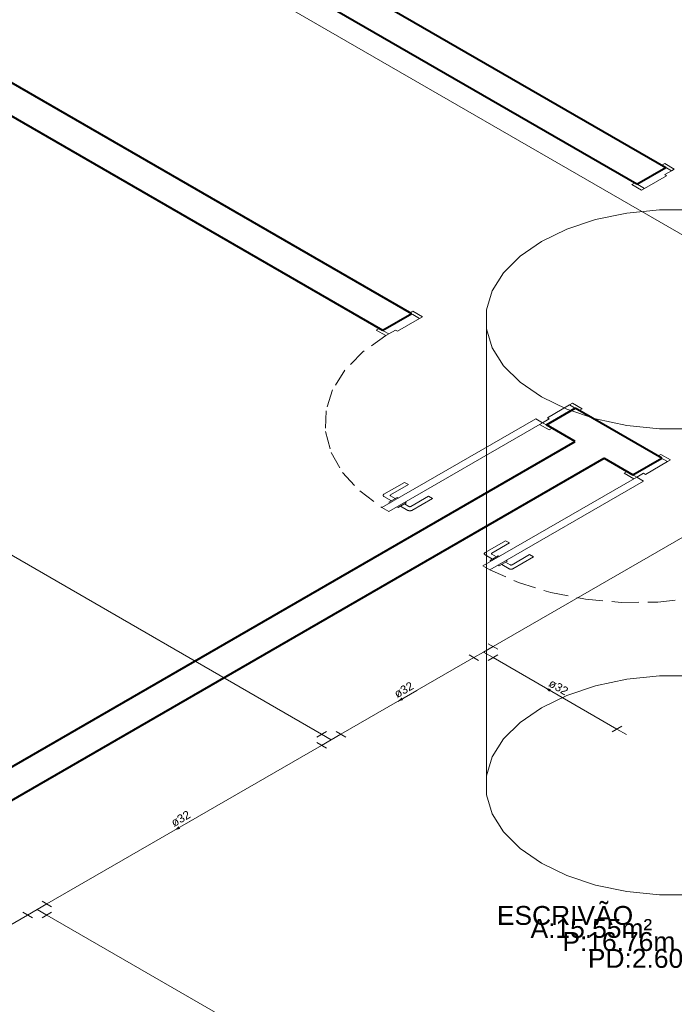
# Model space of a CAD drawing. Header units: millimetres. Extents: x 1946 to 2089, y 4107 to 4191.
# Tile 5 of 12: x 2000 to 2012, y 4138 to 4156. Entities that reach past the tile are written whole.
import ezdxf

# ---------------------------------------------------------------- set-up
doc = ezdxf.new("R2010")
doc.units = ezdxf.units.MM
doc.header["$MEASUREMENT"] = 0
doc.linetypes.add('HIDDEN2', pattern=[0.47625, 0.3175, -0.15875])
for name, color, linetype, lineweight in [('AF-Condutos', 4, 'Continuous', 5), ('AF-Conexões', 9, 'Continuous', 5), ('AF-Sentido conduto', 9, 'Continuous', 5), ('AF-Textos conduto', 7, 'Continuous', 5), ('MB_ALVENARIA', 7, 'Continuous', 40), ('MB_ESQUADRIA', 7, 'Continuous', 5), ('MB_TEXTO_0', 7, 'Continuous', 13)]:
    doc.layers.add(name, color=color, linetype=linetype, lineweight=lineweight)
doc.layers.add('ARQ-ALVENARIA', color=4, linetype='Continuous')
doc.styles.add('Arial', font='txt')

msp = doc.modelspace()

# ---------------------------------------------------------------- hatches: boundary and pattern name
at = {"layer": 'AF-Sentido conduto', "linetype": 'Continuous'}
for points in [[(2009.845, 4143.622), (2009.915, 4143.551), (2009.941, 4143.596)], [(2007.186, 4143.374), (2007.282, 4143.4), (2007.257, 4143.445)], [(2003.167, 4141.054), (2003.264, 4141.08), (2003.238, 4141.124)]]:
    msp.add_hatch(color=256, dxfattribs=at).paths.add_polyline_path(points)

# ---------------------------------------------------------------- linework, layer by layer
at = {"layer": 'AF-Condutos'}
for p, q in [((2005.815, 4142.783), (1959.728, 4169.391)), ((2016.857, 4149.158), (1984.797, 4167.669)), ((2008.903, 4144.365), (2016.857, 4148.958)), ((2008.556, 4144.165), (2006.162, 4142.783)), ((2011.133, 4142.878), (2008.903, 4144.165)), ((2005.815, 4142.583), (2000.865, 4139.725)), ((2000.519, 4139.525), (1998.013, 4138.078)), ((2000.865, 4139.525), (2017.202, 4130.093))]:
    msp.add_line(p, q, dxfattribs=at)
at = {"layer": 'AF-Conexões'}
for p, q in [((2008.784, 4142.034), (2008.784, 4150.434)), ((2008.73, 4144.265), (2008.903, 4144.365)), ((2008.816, 4144.415), (2008.989, 4144.315)), ((2008.643, 4144.115), (2008.47, 4144.215)), ((2008.73, 4144.265), (2008.556, 4144.165)), ((2008.73, 4144.265), (2008.903, 4144.165)), ((2008.989, 4144.215), (2008.816, 4144.115)), ((2011.046, 4142.828), (2011.22, 4142.928)), ((2005.729, 4142.733), (2005.902, 4142.833)), ((2005.988, 4142.683), (2005.815, 4142.783)), ((2005.988, 4142.683), (2006.162, 4142.783)), ((2006.075, 4142.833), (2006.248, 4142.733)), ((2011.306, 4142.778), (2011.133, 4142.878)), ((2005.902, 4142.533), (2005.729, 4142.633)), ((2005.988, 4142.683), (2005.815, 4142.583)), ((2000.692, 4139.625), (2000.865, 4139.725)), ((2000.779, 4139.775), (2000.952, 4139.675)), ((2000.606, 4139.475), (2000.432, 4139.575)), ((2000.692, 4139.625), (2000.519, 4139.525)), ((2000.692, 4139.625), (2000.865, 4139.525)), ((2000.952, 4139.575), (2000.779, 4139.475))]:
    msp.add_line(p, q, dxfattribs=at)
for points in [[(2012.499, 4152.234), (2011.901, 4152.234), (2011.312, 4152.174), (2010.751, 4152.056), (2010.233, 4151.884), (2009.775, 4151.662), (2009.391, 4151.397), (2009.092, 4151.098), (2008.887, 4150.774), (2008.784, 4150.434), (2008.784, 4150.089), (2008.887, 4149.749), (2009.092, 4149.425), (2009.391, 4149.126), (2009.775, 4148.862), (2010.233, 4148.64), (2010.751, 4148.467), (2011.312, 4148.349), (2011.901, 4148.289), (2012.499, 4148.289)], [(2012.499, 4143.834), (2011.901, 4143.834), (2011.312, 4143.774), (2010.751, 4143.656), (2010.233, 4143.484), (2009.775, 4143.262), (2009.391, 4142.997), (2009.092, 4142.698), (2008.887, 4142.374), (2008.784, 4142.034), (2008.784, 4141.689), (2008.887, 4141.349), (2009.092, 4141.025), (2009.391, 4140.726), (2009.775, 4140.462), (2010.233, 4140.24), (2010.751, 4140.067), (2011.312, 4139.949), (2011.901, 4139.889), (2012.499, 4139.889)]]:
    msp.add_lwpolyline(points, dxfattribs=at)
at = {"layer": 'AF-Sentido conduto'}
for points in [[(2010.191, 4143.422), (2009.845, 4143.622)], [(2007.532, 4143.574), (2007.186, 4143.374)], [(2003.513, 4141.254), (2003.167, 4141.054)]]:
    msp.add_lwpolyline(points, dxfattribs=at)
at = {"layer": 'ARQ-ALVENARIA'}
msp.add_lwpolyline([(2011.423, 4147.457), (2010.903, 4147.757)], dxfattribs=at)
at = {"layer": 'MB_ALVENARIA'}
for p, q in [((2009.864, 4148.357), (2010.384, 4148.657)), ((2010.384, 4148.057), (2009.864, 4148.357))]:
    msp.add_line(p, q, dxfattribs=at)
for points in [[(2011.492, 4152.697), (2002.485, 4157.897)], [(2003.871, 4157.697), (2012.012, 4152.997)], [(2007.439, 4150.357), (1998.779, 4155.357)], [(2006.919, 4150.057), (1998.779, 4154.757)], [(2011.492, 4152.697), (2012.012, 4152.997)], [(2007.439, 4150.357), (2006.919, 4150.057)], [(2011.942, 4147.757), (2010.384, 4148.657)], [(2010.384, 4148.057), (2009.864, 4148.357)], [(1998.606, 4141.257), (2010.384, 4148.057)], [(1995.73, 4138.997), (1995.73, 4138.997), (2010.903, 4147.757)], [(2010.903, 4147.757), (2011.423, 4147.457), (2011.942, 4147.757)]]:
    msp.add_lwpolyline(points, dxfattribs=at)
at = {"layer": 'MB_ESQUADRIA'}
for p, q in [((2012.029, 4152.847), (2011.63, 4152.617)), ((2011.994, 4152.867), (2012.115, 4152.937)), ((2011.994, 4152.867), (2012.029, 4152.847)), ((2012.115, 4152.937), (2012.029, 4152.987)), ((2011.63, 4152.617), (2011.509, 4152.687)), ((2007.577, 4150.277), (2007.456, 4150.347)), ((2007.179, 4150.047), (2007.577, 4150.277)), ((2007.023, 4149.997), (2006.937, 4150.047)), ((2007.144, 4150.067), (2007.023, 4149.997)), ((2007.144, 4150.067), (2007.179, 4150.047)), ((2009.881, 4148.487), (2010.28, 4148.717)), ((2009.881, 4148.487), (2010.28, 4148.717)), ((2010.28, 4148.717), (2010.401, 4148.647)), ((2010.28, 4148.717), (2010.401, 4148.647)), ((2009.794, 4148.397), (2009.881, 4148.347)), ((2009.794, 4148.397), (2009.881, 4148.347)), ((2009.916, 4148.467), (2009.795, 4148.397)), ((2009.916, 4148.467), (2009.795, 4148.397)), ((2009.916, 4148.467), (2009.881, 4148.487)), ((2009.916, 4148.467), (2009.881, 4148.487)), ((2011.648, 4147.467), (2012.046, 4147.697)), ((2011.648, 4147.467), (2012.046, 4147.697)), ((2012.046, 4147.697), (2011.925, 4147.767)), ((2012.046, 4147.697), (2011.925, 4147.767)), ((2006.937, 4147.108), (2007.308, 4147.322)), ((2007.308, 4147.322), (2007.377, 4147.282)), ((2011.492, 4147.416), (2011.406, 4147.467)), ((2011.492, 4147.416), (2011.406, 4147.467)), ((2011.613, 4147.487), (2011.492, 4147.417)), ((2011.613, 4147.487), (2011.492, 4147.417)), ((2011.613, 4147.487), (2011.648, 4147.467)), ((2011.613, 4147.487), (2011.648, 4147.467)), ((2007.377, 4147.282), (2007.058, 4147.098)), ((2007.071, 4146.991), (2006.937, 4147.068)), ((2007.027, 4146.966), (2007.175, 4147.051)), ((2007.049, 4146.953), (2007.027, 4146.966)), ((2007.058, 4147.078), (2007.14, 4147.031)), ((2007.175, 4147.051), (2007.197, 4147.039)), ((2007.34, 4146.956), (2007.318, 4146.969)), ((2007.741, 4147.072), (2007.422, 4146.888)), ((2007.439, 4146.818), (2007.81, 4147.032)), ((2007.81, 4147.032), (2007.741, 4147.072)), ((2007.17, 4146.883), (2007.192, 4146.871)), ((2007.192, 4146.871), (2007.34, 4146.956)), ((2007.236, 4146.896), (2007.37, 4146.818)), ((2007.387, 4146.888), (2007.305, 4146.936)), ((2008.758, 4146.057), (2009.129, 4146.271)), ((2009.129, 4146.271), (2009.198, 4146.231)), ((2009.198, 4146.231), (2008.88, 4146.047)), ((2008.892, 4145.939), (2008.759, 4146.017)), ((2008.849, 4145.914), (2008.997, 4146)), ((2008.871, 4145.902), (2008.849, 4145.914)), ((2008.88, 4146.027), (2008.962, 4145.979)), ((2008.997, 4146), (2009.019, 4145.987)), ((2009.014, 4145.819), (2009.162, 4145.904)), ((2009.162, 4145.904), (2009.14, 4145.917)), ((2009.562, 4146.021), (2009.244, 4145.837)), ((2009.261, 4145.767), (2009.631, 4145.981)), ((2009.631, 4145.981), (2009.562, 4146.021)), ((2008.992, 4145.832), (2009.014, 4145.819)), ((2009.058, 4145.844), (2009.192, 4145.767)), ((2009.209, 4145.837), (2009.127, 4145.884))]:
    msp.add_line(p, q, dxfattribs=at)
for points in [[(2012.029, 4152.987), (2011.942, 4153.037), (2011.994, 4153.067), (2012.167, 4152.967), (2012.115, 4152.937), (2012.115, 4152.937)], [(2011.63, 4152.617), (2011.578, 4152.587), (2011.405, 4152.687), (2011.457, 4152.717), (2011.509, 4152.687)], [(2007.577, 4150.277), (2007.629, 4150.307), (2007.456, 4150.407), (2007.404, 4150.377), (2007.456, 4150.347)], [(2006.937, 4150.047), (2006.85, 4150.097), (2006.798, 4150.067), (2006.971, 4149.967), (2007.023, 4149.997), (2007.023, 4149.997)], [(2010.28, 4148.717), (2010.332, 4148.747), (2010.505, 4148.647), (2010.453, 4148.617), (2010.401, 4148.647)], [(2010.28, 4148.717), (2010.332, 4148.747), (2010.505, 4148.647), (2010.453, 4148.617), (2010.401, 4148.647)], [(2009.673, 4148.467), (2006.902, 4146.867), (2007.023, 4146.797), (2009.794, 4148.397), (2009.673, 4148.467)], [(2009.881, 4148.347), (2009.968, 4148.297), (2009.916, 4148.267), (2009.742, 4148.367), (2009.794, 4148.397), (2009.795, 4148.397)], [(2009.881, 4148.347), (2009.968, 4148.297), (2009.916, 4148.267), (2009.742, 4148.367), (2009.794, 4148.397), (2009.795, 4148.397)], [(2012.046, 4147.697), (2012.098, 4147.727), (2011.925, 4147.827), (2011.873, 4147.797), (2011.925, 4147.767)], [(2012.046, 4147.697), (2012.098, 4147.727), (2011.925, 4147.827), (2011.873, 4147.797), (2011.925, 4147.767)], [(2011.406, 4147.467), (2011.319, 4147.516), (2011.267, 4147.486), (2011.44, 4147.386), (2011.492, 4147.416), (2011.492, 4147.417)], [(2011.406, 4147.467), (2011.319, 4147.516), (2011.267, 4147.486), (2011.44, 4147.386), (2011.492, 4147.416), (2011.492, 4147.417)], [(2011.614, 4147.346), (2008.842, 4145.746), (2008.721, 4145.816), (2011.492, 4147.416), (2011.614, 4147.346)], [(2006.937, 4147.108), (2006.932, 4147.105), (2006.927, 4147.1), (2006.924, 4147.096), (2006.923, 4147.091), (2006.923, 4147.086), (2006.924, 4147.081), (2006.927, 4147.077), (2006.932, 4147.072), (2006.937, 4147.068)], [(2007.058, 4147.098), (2007.056, 4147.097), (2007.053, 4147.094), (2007.052, 4147.092), (2007.051, 4147.09), (2007.051, 4147.087), (2007.052, 4147.085), (2007.053, 4147.082), (2007.056, 4147.08), (2007.058, 4147.078)], [(2007.37, 4146.818), (2007.373, 4146.817), (2007.376, 4146.815), (2007.38, 4146.814), (2007.384, 4146.813), (2007.388, 4146.812), (2007.392, 4146.811), (2007.396, 4146.811), (2007.4, 4146.81), (2007.404, 4146.81), (2007.409, 4146.81), (2007.413, 4146.811), (2007.417, 4146.811), (2007.421, 4146.812), (2007.425, 4146.813), (2007.429, 4146.814), (2007.432, 4146.815), (2007.436, 4146.817), (2007.439, 4146.818)], [(2007.387, 4146.888), (2007.389, 4146.888), (2007.39, 4146.887), (2007.392, 4146.886), (2007.394, 4146.886), (2007.396, 4146.885), (2007.398, 4146.885), (2007.4, 4146.884), (2007.402, 4146.884), (2007.404, 4146.884), (2007.407, 4146.884), (2007.409, 4146.884), (2007.411, 4146.885), (2007.413, 4146.885), (2007.415, 4146.886), (2007.417, 4146.886), (2007.418, 4146.887), (2007.42, 4146.888), (2007.422, 4146.888)], [(2008.758, 4146.057), (2008.753, 4146.053), (2008.749, 4146.049), (2008.746, 4146.044), (2008.744, 4146.039), (2008.744, 4146.034), (2008.746, 4146.029), (2008.749, 4146.025), (2008.753, 4146.02), (2008.759, 4146.017)], [(2008.88, 4146.047), (2008.877, 4146.045), (2008.875, 4146.043), (2008.873, 4146.04), (2008.873, 4146.038), (2008.873, 4146.035), (2008.873, 4146.033), (2008.875, 4146.031), (2008.877, 4146.028), (2008.88, 4146.027)], [(2009.192, 4145.767), (2009.198, 4145.764), (2009.206, 4145.761), (2009.214, 4145.759), (2009.222, 4145.759), (2009.231, 4145.759), (2009.239, 4145.759), (2009.247, 4145.761), (2009.254, 4145.764), (2009.261, 4145.767)], [(2009.209, 4145.837), (2009.212, 4145.835), (2009.216, 4145.834), (2009.22, 4145.833), (2009.224, 4145.833), (2009.228, 4145.833), (2009.233, 4145.833), (2009.237, 4145.834), (2009.24, 4145.835), (2009.244, 4145.837)]]:
    msp.add_lwpolyline(points, dxfattribs=at)
at = {"layer": 'MB_ESQUADRIA', "linetype": 'HIDDEN2'}
for points in [[(2006.971, 4149.967), (2006.558, 4149.673), (2006.235, 4149.343), (2006.012, 4148.987), (2005.894, 4148.614), (2005.885, 4148.236), (2005.986, 4147.862), (2006.193, 4147.502), (2006.501, 4147.168), (2006.901, 4146.868)], [(2008.844, 4145.746), (2009.364, 4145.515), (2009.943, 4145.337), (2010.565, 4145.218), (2011.213, 4145.16), (2011.869, 4145.165), (2012.515, 4145.232), (2013.131, 4145.361), (2013.702, 4145.548), (2014.211, 4145.787)]]:
    msp.add_lwpolyline(points, dxfattribs=at)

# ---------------------------------------------------------------- texts
at = {"layer": 'AF-Textos conduto', "char_height": 0.15, "width": 0.72372, "attachment_point": 8, "line_spacing_factor": 0.6, "style": 'Arial'}
for insert, rotation in [((2010.043, 4143.565), 329.9999), ((2007.334, 4143.518), 30.0001), ((2003.315, 4141.197), 30.0001)]:
    msp.add_mtext('ø32', dxfattribs=dict(at, insert=insert, rotation=rotation))
at = {"layer": 'MB_TEXTO_0', "char_height": 0.34, "attachment_point": 7, "rotation": 0.0008, "line_spacing_factor": 0.6, "style": 'Arial'}
for s, insert, width in [('ESCRIVÃO', (2008.972, 4139.344), 4.85789), ('A:15.55m²', (2009.578, 4139.11), 4.33648), ('P:16.76m', (2010.153, 4138.874), 4.02346), ('PD:2.60m', (2010.611, 4138.57), 4.17951)]:
    msp.add_mtext(s, dxfattribs=dict(at, insert=insert, width=width))

doc.saveas('drawing.dxf')
